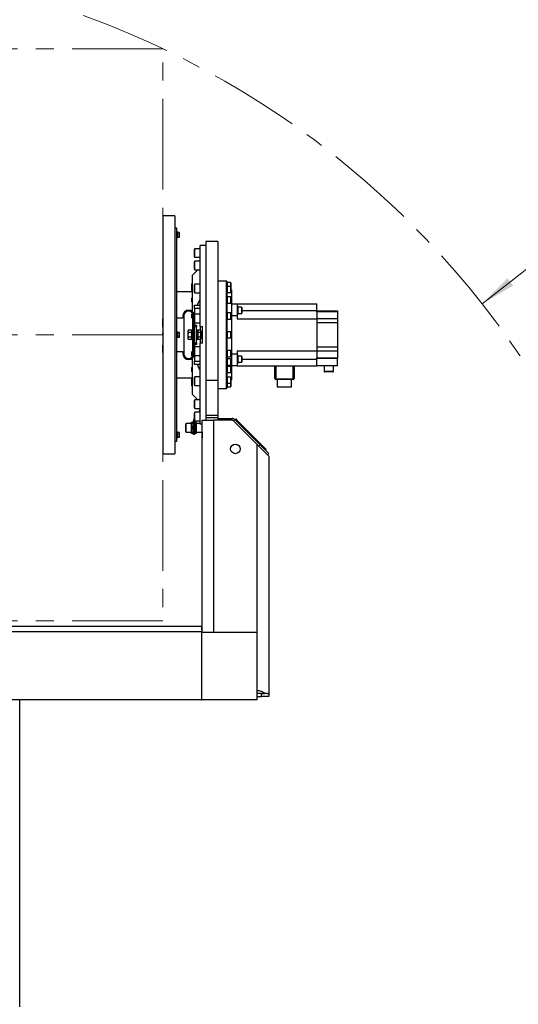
# Model space of a CAD drawing. Header units: millimetres. Extents: x 36 to 588, y 6 to 414.
# Tile 5 of 57: x 237 to 307, y 120 to 258. Entities that reach past the tile are written whole.
import ezdxf

# ---------------------------------------------------------------- set-up
doc = ezdxf.new("R2010")
doc.units = ezdxf.units.MM
doc.linetypes.add('CENTERX2', pattern=[20.32, 12.7, -2.54, 2.54, -2.54])
doc.styles.add('SLDTEXTSTYLE1', font='TXT', dxfattribs={"width": 0.75})
doc.dimstyles.new('SLDDIMSTYLE5', dxfattribs={"dimtxt": 3.5, "dimasz": 5, "dimexe": 0, "dimexo": 0.0625, "dimgap": 0.875, "dimtad": 0, "dimtih": 1, "dimtoh": 1, "dimdec": 0, "dimlfac": 15, "dimrnd": 1e-09, "dimzin": 12, "dimdsep": 46, "dimtxsty": 'SLDTEXTSTYLE1', "dimsah": 1, "dimcen": 0.09, "dimadec": 0, "dimazin": 0, "dimtfac": 1, "dimtdec": 0, "dimtofl": 0, "dimtmove": 0, "dimatfit": 3, "dimfxl": 1, "dimtolj": 1, "dimtzin": 12, "dimarcsym": 0})

# ---------------------------------------------------------------- blocks, each defined once
blk = doc.blocks.new('*D15')
at = {"color": 7, "linetype": 'Continuous', "lineweight": 0}
for p, q in [((301.93, 218.34), (314.66, 228.32)), ((314.66, 228.32), (335.04, 228.32))]:
    blk.add_line(p, q, dxfattribs=at)
blk.add_solid([(301.93, 218.34), (306.27, 220.91), (305.47, 221.93)], dxfattribs=at)
at = {"color": 7, "linetype": 'Continuous', "lineweight": 0, "char_height": 3.5, "attachment_point": 1, "style": 'SLDTEXTSTYLE1'}
for s, insert in [('%%c', (317.83, 232.83)), ('3736', (323.11, 232.83))]:
    blk.add_mtext(s, dxfattribs=dict(at, insert=insert))

msp = doc.modelspace()

# ---------------------------------------------------------------- linework, layer by layer
at = {"color": 7, "linetype": 'CENTERX2', "lineweight": 0}
for p, q in [((257.2743017, 254.0172337), (150.607635, 254.0172337)), ((257.2743017, 214.0172337), (257.2743017, 254.0172337)), ((257.2743017, 214.0172337), (150.6217928, 214.0172337)), ((257.2743017, 214.0172337), (257.2743017, 174.0172337)), ((257.2743017, 174.0172337), (150.607635, 174.0172337))]:
    msp.add_line(p, q, dxfattribs=at)
at = {"color": 7, "linetype": 'Continuous', "lineweight": 30}
for p, q in [((257.2743025, 230.6839043), (257.2743025, 214.0172377)), ((258.9409676, 230.6839043), (258.9409676, 197.350567)), ((259.2076348, 202.1962697), (259.2076348, 228.9172306)), ((259.3143032, 227.6108081), (259.3143032, 228.4108137)), ((259.5476355, 228.3441439), (259.3143032, 228.3441439)), ((259.3143032, 227.6774778), (259.5476355, 227.6774778)), ((259.5476355, 227.6774778), (259.5476355, 228.3441439)), ((259.5809665, 227.7108088), (259.5809665, 228.310813)), ((261.6743015, 224.9397252), (261.6743015, 225.9797309)), ((262.4743031, 226.0597283), (261.7543028, 226.0597283)), ((261.7543028, 224.8597279), (261.7543028, 226.0597283)), ((262.4743031, 215.1920293), (262.4743031, 226.5061671)), ((263.2743007, 226.5061671), (262.4743031, 226.5061671)), ((262.4743031, 226.2838974), (262.4743031, 226.5061671)), ((263.2743007, 227.083903), (263.2743007, 207.6823885)), ((264.9409698, 227.083903), (264.9409698, 207.6823885)), ((261.7543028, 224.8597279), (262.4743031, 224.8597279)), ((261.6743015, 223.1977119), (261.6743015, 224.2377097)), ((262.4743031, 224.317715), (261.7543028, 224.317715)), ((261.7543028, 223.1177146), (261.7543028, 224.317715)), ((261.4076342, 217.2416741), (261.4076342, 222.350571)), ((261.7543028, 223.1177146), (262.4743031, 223.1177146)), ((261.3120999, 221.1505706), (261.2609671, 221.0994298)), ((261.2609671, 221.0994298), (261.2609671, 220.668369)), ((261.2609671, 220.668369), (261.3067832, 220.6225529)), ((261.3120999, 220.6278696), (261.2609671, 220.5767368)), ((261.2609671, 220.5767368), (261.2609671, 220.145676)), ((261.4076342, 221.1505706), (261.3120999, 221.1505706)), ((261.3120999, 221.1505706), (261.3120999, 220.6278696)), ((261.4076342, 220.6278696), (261.3120999, 220.6278696)), ((261.3120999, 220.6278696), (261.3120999, 220.0945431)), ((261.6743015, 219.9788863), (261.6743015, 221.018884)), ((262.4743031, 221.0988894), (261.7543028, 221.0988894)), ((261.7543028, 219.8988889), (261.7543028, 221.0988894)), ((266.1743011, 206.5172329), (266.1743011, 221.5172345)), ((266.207636, 221.4839036), (266.207636, 206.5505678)), ((266.7409665, 221.3172331), (266.2609703, 221.3172331)), ((266.2609703, 221.3172331), (266.2609703, 220.7945401)), ((266.2609703, 221.3172331), (266.2609703, 220.7945401)), ((266.7409665, 220.7945401), (266.2609703, 220.7945401)), ((266.2609703, 220.7945401), (266.2609703, 219.9278727)), ((266.2609703, 220.7945401), (266.2609703, 219.9278727)), ((266.7409665, 221.3172331), (266.7409665, 220.7945401)), ((266.7409665, 220.7945401), (266.7409665, 219.9278727)), ((266.7943007, 221.2638989), (266.7943007, 220.7412059)), ((266.7943007, 220.7412059), (266.7943007, 219.9812069)), ((261.2609671, 220.145676), (261.3120999, 220.0945431)), ((261.3120999, 219.1393668), (261.2609671, 219.0882339)), ((261.2609671, 219.0882339), (261.2609671, 218.6571652)), ((261.3120999, 220.0945431), (261.4076342, 220.0945431)), ((261.4076342, 219.1393668), (261.3120999, 219.1393668)), ((261.3120999, 219.1393668), (261.3120999, 218.6060324)), ((261.7543028, 219.8988889), (262.4743031, 219.8988889)), ((266.2609703, 219.9278727), (266.7409665, 219.9278727)), ((266.7409665, 219.3060373), (266.2609703, 219.3060373)), ((266.2609703, 219.3060373), (266.2609703, 218.4393698)), ((266.2609703, 219.3060373), (266.2609703, 218.4393698)), ((266.7409665, 219.3060373), (266.7409665, 218.4393698)), ((266.7943007, 220.3180367), (266.8743021, 220.3180367)), ((266.7943007, 219.252703), (266.7943007, 218.4927041)), ((266.8743021, 220.3180367), (266.8743021, 207.7164307)), ((261.2609671, 218.6571652), (261.3120999, 218.6060324)), ((261.3120999, 218.6060324), (261.4076342, 218.6060324)), ((261.6743015, 218.1839043), (262.4743031, 218.1839043)), ((261.6743015, 217.7172318), (261.6743015, 218.1839043)), ((261.6743015, 217.7172318), (261.6743015, 216.8132836)), ((262.4743031, 217.7172318), (261.6743015, 217.7172318)), ((266.2609703, 218.4393698), (266.7409665, 218.4393698)), ((266.8743021, 218.3505669), (267.6742997, 218.3505669)), ((267.6742997, 218.3505669), (267.6742997, 216.6839018)), ((267.6742997, 218.3505669), (278.8076367, 218.3505669)), ((267.7809682, 217.4349203), (267.7809682, 217.9682468)), ((268.2609684, 217.8682461), (267.7809682, 217.8682461)), ((268.2609684, 217.8682461), (268.2609684, 217.0015866)), ((268.3143026, 217.8149198), (268.3143026, 217.0549129)), ((278.8076367, 217.4345706), (278.8076367, 218.3505669)), ((260.0743022, 216.3505688), (259.2076348, 216.3505688)), ((260.0743022, 216.6839018), (260.0743022, 216.3505688)), ((260.2076338, 216.6839018), (260.2076338, 211.3505656)), ((261.3120999, 216.9116631), (261.2609671, 216.8605302)), ((261.2609671, 216.8605302), (261.2609671, 216.4294615)), ((261.2609671, 216.4294615), (261.3120999, 216.3783286)), ((261.4076342, 216.9116631), (261.3120999, 216.9116631)), ((261.3120999, 216.9116631), (261.3120999, 216.3783286)), ((261.3120999, 216.3783286), (261.4076342, 216.3783286)), ((261.4076342, 216.3505688), (261.4076342, 217.0303081)), ((261.4076342, 216.3505688), (261.4076342, 214.6839037)), ((261.5076349, 216.6839018), (261.5076349, 214.3505707)), ((261.6409666, 215.3505697), (261.6409666, 216.6839018)), ((261.6743015, 215.7732859), (261.6743015, 216.8132836)), ((262.4743031, 216.8932889), (261.7543028, 216.8932889)), ((261.7543028, 215.6932885), (261.7543028, 216.8932889)), ((266.7409665, 217.0783256), (266.2609703, 217.0783256)), ((266.2609703, 217.0783256), (266.2609703, 216.2116582)), ((266.2609703, 217.0783256), (266.2609703, 216.2116582)), ((266.7409665, 217.0783256), (266.7409665, 216.2116582)), ((266.7943007, 217.0249914), (266.7943007, 216.2649924)), ((267.6742997, 216.6839018), (266.8743021, 216.6839018)), ((267.6742997, 216.6839018), (267.6742997, 216.2679011)), ((267.7809682, 216.9015859), (267.7809682, 217.4349203)), ((267.7809682, 217.0015866), (268.2609684, 217.0015866)), ((268.3143026, 217.4345706), (278.8076367, 217.4345706)), ((278.8076367, 217.2385985), (278.8076367, 217.4345706)), ((278.8076367, 217.3505678), (281.6743023, 217.3505678)), ((278.8076367, 217.2384316), (278.8076367, 217.2385985)), ((281.6743023, 217.2384316), (278.8076367, 217.2384316)), ((278.8076367, 217.2384316), (278.8076367, 216.2849162)), ((278.8076367, 216.2844791), (278.8076367, 216.2849162)), ((278.8076367, 216.2849162), (281.6743023, 216.2849162)), ((281.6743023, 217.3505678), (281.6743023, 217.2384316)), ((281.6743023, 217.2384316), (281.6743023, 216.2849162)), ((281.6743023, 216.2849162), (281.6743023, 215.6839027)), ((257.2809702, 215.9772371), (257.2809702, 216.2372325)), ((257.2809702, 215.1972348), (257.2809702, 215.9772371)), ((257.2809702, 215.1059284), (257.2809702, 215.1755943)), ((261.6409666, 215.1505683), (261.6409666, 215.3505697)), ((261.6409666, 215.3505697), (261.9743036, 215.3505697)), ((261.9743036, 215.1505683), (261.6409666, 215.1505683)), ((261.6409666, 215.1505683), (261.6409666, 212.8838991)), ((261.6743015, 215.7732859), (261.6743015, 215.3672352)), ((261.6743015, 215.3672352), (261.9743036, 215.3672352)), ((261.7543028, 215.6932885), (262.4743031, 215.6932885)), ((261.9743036, 215.3672352), (261.9743036, 215.3505697)), ((261.9743036, 215.3505697), (261.9743036, 215.1505683)), ((261.9743036, 212.8838991), (261.9743036, 215.1505683)), ((262.4743031, 215.1920293), (262.8076361, 215.1920293)), ((262.4743031, 215.1920293), (262.4743031, 214.6715616)), ((262.8076361, 212.8424381), (262.8076361, 215.1920293)), ((266.2609703, 216.2116582), (266.7409665, 216.2116582)), ((267.6742997, 216.2679011), (278.8076367, 216.2679011)), ((278.8076367, 216.2679011), (278.8076367, 211.7665663)), ((281.6743023, 215.6839027), (278.8076367, 215.6839027)), ((281.6743023, 215.6839027), (281.6743023, 212.3505646)), ((257.2743025, 214.0172377), (257.2743025, 197.350567)), ((257.2809702, 214.0965436), (257.2809702, 214.3367186)), ((259.3143032, 213.6172349), (259.3143032, 214.4172325)), ((259.5476355, 214.3505707), (259.3143032, 214.3505707)), ((259.3143032, 213.6838967), (259.5476355, 213.6838967)), ((259.5476355, 213.6838967), (259.5476355, 214.3505707)), ((259.5809665, 213.7172356), (259.5809665, 214.3172318)), ((260.7743031, 214.583903), (260.7743031, 214.5079826)), ((260.7743031, 214.5079826), (260.7743031, 214.0172377)), ((260.7743031, 214.0172377), (260.7743031, 213.5264848)), ((260.7743031, 213.5264848), (260.7743031, 213.4505644)), ((261.2570213, 214.6715616), (260.8249154, 214.6715616)), ((261.2570213, 214.3443956), (260.8249154, 214.3443956)), ((261.2570213, 213.6900717), (260.8249154, 213.6900717)), ((261.3076336, 214.6839037), (261.3076336, 213.3505637)), ((261.4409691, 214.6839037), (261.4409691, 213.3505637)), ((261.6409666, 214.3505707), (261.4409691, 214.3505707)), ((261.4409691, 213.6838967), (261.6409666, 213.6838967)), ((261.5076349, 213.6838967), (261.5076349, 211.3505656)), ((262.1076352, 213.3505637), (262.1076352, 214.6839037)), ((262.1343023, 214.583903), (262.1076352, 214.583903)), ((262.5236875, 214.6715616), (262.1343023, 214.6715616)), ((262.1343023, 214.6715616), (262.1343023, 214.5079826)), ((262.1343023, 214.5079826), (262.1343023, 214.3443956)), ((262.5236875, 214.3443956), (262.1343023, 214.3443956)), ((262.1343023, 214.3443956), (262.1343023, 214.0172377)), ((262.1343023, 214.0172377), (262.1343023, 213.6900717)), ((262.5236875, 213.6900717), (262.1343023, 213.6900717)), ((262.1343023, 213.6900717), (262.1343023, 213.5264848)), ((262.1343023, 213.5264848), (262.1343023, 213.3629058)), ((262.5742998, 214.583903), (262.5236875, 214.6715616)), ((262.5742998, 214.583903), (262.5742998, 214.5079826)), ((262.5742998, 214.5079826), (262.5742998, 214.0172377)), ((262.5742998, 214.0172377), (262.5742998, 213.5264848)), ((262.5742998, 213.5264848), (262.5742998, 213.4505644)), ((266.7409665, 214.4505634), (266.2609703, 214.4505634)), ((266.2609703, 214.4505634), (266.2609703, 213.5839039)), ((266.2609703, 214.4505634), (266.2609703, 213.5839039)), ((266.2609703, 213.5839039), (266.7409665, 213.5839039)), ((266.7409665, 214.4505634), (266.7409665, 213.5839039)), ((266.7943007, 214.3972371), (266.7943007, 213.6372302)), ((257.2809702, 211.52388), (257.2809702, 212.5638777)), ((261.2570213, 213.3629058), (260.8249154, 213.3629058)), ((261.4076342, 213.3505637), (261.4076342, 211.6838986)), ((261.6409666, 212.8838991), (261.9743036, 212.8838991)), ((261.6409666, 212.6838977), (261.6409666, 212.8838991)), ((261.9743036, 212.6838977), (261.6409666, 212.6838977)), ((261.6409666, 211.3505656), (261.6409666, 212.6838977)), ((261.9743036, 212.6672322), (261.6743015, 212.6672322)), ((261.6743015, 212.6672322), (261.6743015, 212.2611815)), ((261.6743015, 211.2211838), (261.6743015, 212.2611815)), ((262.4743031, 212.3411789), (261.7543028, 212.3411789)), ((261.7543028, 211.1411784), (261.7543028, 212.3411789)), ((261.9743036, 212.8838991), (261.9743036, 212.6838977)), ((261.9743036, 212.6838977), (261.9743036, 212.6672322)), ((262.1076352, 213.4505644), (262.1343023, 213.4505644)), ((262.5236875, 213.3629058), (262.1343023, 213.3629058)), ((262.4743031, 213.3629058), (262.4743031, 212.8424381)), ((262.4743031, 201.5283003), (262.4743031, 212.8424381)), ((262.8076361, 212.8424381), (262.4743031, 212.8424381)), ((262.5236875, 213.3629058), (262.5742998, 213.4505644)), ((278.8076367, 212.3505646), (281.6743023, 212.3505646)), ((281.6743023, 212.3505646), (281.6743023, 211.7495511)), ((259.2076348, 211.6838986), (260.0743022, 211.6838986)), ((260.0743022, 211.6838986), (260.0743022, 211.3505656)), ((261.3120999, 211.6561387), (261.2609671, 211.6050059)), ((261.2609671, 211.6050059), (261.2609671, 211.1739372)), ((261.2609671, 211.1739372), (261.3120999, 211.1228043)), ((261.4076342, 211.6561387), (261.3120999, 211.6561387)), ((261.3120999, 211.6561387), (261.3120999, 211.1228043)), ((261.3120999, 211.1228043), (261.4076342, 211.1228043)), ((261.4076342, 211.0041593), (261.4076342, 211.6838986)), ((261.4076342, 205.6839004), (261.4076342, 210.7927933)), ((261.6743015, 211.2211838), (261.6743015, 210.3172356)), ((261.7543028, 211.1411784), (262.4743031, 211.1411784)), ((266.7409665, 211.8228092), (266.2609703, 211.8228092)), ((266.2609703, 211.8228092), (266.2609703, 210.9561418)), ((266.2609703, 211.8228092), (266.2609703, 211.78982)), ((266.2609703, 211.78982), (266.2609703, 210.9561418)), ((266.2609703, 210.9561418), (266.7409665, 210.9561418)), ((266.7409665, 211.8228092), (266.7409665, 210.9561418)), ((266.7943007, 211.769475), (266.7943007, 211.009476)), ((266.8743021, 211.3505656), (267.6742997, 211.3505656)), ((267.6742997, 211.7665663), (278.8076367, 211.7665663)), ((267.6742997, 211.7665663), (267.6742997, 211.3505656)), ((267.6742997, 211.3505656), (267.6742997, 209.6839005)), ((267.7809682, 210.0662206), (267.7809682, 211.1328815)), ((268.2609684, 211.0328808), (267.7809682, 211.0328808)), ((268.2609684, 211.0328808), (268.2609684, 210.1662213)), ((268.3143026, 210.9795545), (268.3143026, 210.2195476)), ((278.8076367, 211.7495511), (278.8076367, 211.7499882)), ((281.6743023, 211.7495511), (278.8076367, 211.7495511)), ((278.8076367, 211.7495511), (278.8076367, 210.7960358)), ((278.8076367, 210.7960358), (281.6743023, 210.7960358)), ((278.8076367, 210.7958689), (278.8076367, 210.7960358)), ((278.8076367, 210.5998967), (278.8076367, 210.7958689)), ((281.6743023, 211.7495511), (281.6743023, 210.7960358)), ((281.6743023, 210.7960358), (281.6743023, 210.6838996)), ((261.3120999, 209.428435), (261.2609671, 209.3773022)), ((261.4076342, 209.428435), (261.3120999, 209.428435)), ((261.3120999, 209.428435), (261.3120999, 208.8951006)), ((261.6743015, 210.3172356), (262.4743031, 210.3172356)), ((261.6743015, 209.850571), (261.6743015, 210.3172356)), ((262.4743031, 209.850571), (261.6743015, 209.850571)), ((266.7409665, 210.6356516), (266.2609703, 210.6356516)), ((266.2609703, 210.6356516), (266.2609703, 209.7689842)), ((266.2609703, 210.6356516), (266.2609703, 210.2023179)), ((266.2609703, 210.2023179), (266.2609703, 209.7689842)), ((266.2609703, 209.7689842), (266.7409665, 209.7689842)), ((266.7409665, 209.5950975), (266.2609703, 209.5950975)), ((266.2609703, 209.5950975), (266.2609703, 208.7284301)), ((266.2609703, 209.5950975), (266.2609703, 209.4681794)), ((266.2609703, 209.4681794), (266.2609703, 208.7284301)), ((266.7409665, 210.6356516), (266.7409665, 209.7689842)), ((266.7409665, 209.5950975), (266.7409665, 208.7284301)), ((266.7943007, 210.5823174), (266.7943007, 209.8223184)), ((266.7943007, 209.5417633), (266.7943007, 208.7817643)), ((267.6742997, 209.6839005), (266.8743021, 209.6839005)), ((267.6742997, 209.6839005), (278.8076367, 209.6839005)), ((267.7809682, 210.1662213), (268.2609684, 210.1662213)), ((268.3143026, 210.5998967), (278.8076367, 210.5998967)), ((272.9409661, 207.8838998), (272.9409661, 209.6839005)), ((273.0742977, 209.6839005), (273.0742977, 207.8792467)), ((275.4742986, 207.8792467), (275.4742986, 209.6839005)), ((275.6076382, 209.6839005), (275.6076382, 207.8838998)), ((281.6743023, 210.6838996), (278.8076367, 210.6838996)), ((278.8076367, 209.6839005), (278.8076367, 210.5998967)), ((281.6743023, 209.6839005), (278.8076367, 209.6839005)), ((281.6743023, 209.6839005), (281.6743023, 210.6838996)), ((261.2609671, 209.3773022), (261.2609671, 208.9462334)), ((261.2609671, 208.9462334), (261.3120999, 208.8951006)), ((261.3120999, 208.8951006), (261.4076342, 208.8951006)), ((261.6743015, 208.0159996), (261.6743015, 208.0555811)), ((261.6743015, 207.0155794), (261.6743015, 208.0159996)), ((262.4743031, 208.1355824), (261.7543028, 208.1355824)), ((261.7543028, 208.0899094), (261.7543028, 208.1355824)), ((261.7543028, 206.935582), (261.7543028, 208.0899094)), ((266.2609703, 208.7284301), (266.7409665, 208.7284301)), ((266.7409665, 208.1065947), (266.2609703, 208.1065947)), ((266.2609703, 208.1065947), (266.2609703, 207.2399273)), ((266.2609703, 208.1065947), (266.2609703, 207.8390891)), ((266.7409665, 208.1065947), (266.7409665, 207.2399273)), ((266.7943007, 208.0532605), (266.7943007, 207.2932615)), ((279.8076358, 208.9505647), (281.1409678, 208.9505647)), ((281.0076362, 208.8172331), (279.9409674, 208.8172331)), ((261.3120999, 207.9399282), (261.2609671, 207.8887954)), ((261.2609671, 207.8887954), (261.2609671, 207.4577266)), ((261.2609671, 207.4577266), (261.3120999, 207.4065938)), ((261.3067832, 207.4119145), (261.2609671, 207.3660984)), ((261.2609671, 207.3660984), (261.2609671, 206.9350336)), ((261.2609671, 206.9350336), (261.3120999, 206.8839008)), ((261.4076342, 207.9399282), (261.3120999, 207.9399282)), ((261.3120999, 207.9399282), (261.3120999, 207.4065938)), ((261.3120999, 207.4065938), (261.4076342, 207.4065938)), ((261.3120999, 207.4065938), (261.3120999, 206.8839008)), ((261.3120999, 206.8839008), (261.4076342, 206.8839008)), ((261.7543028, 206.935582), (262.4743031, 206.935582)), ((263.2743007, 207.6823885), (264.9409698, 207.6823885)), ((263.2743007, 207.6823885), (263.2743007, 202.750569)), ((264.9409698, 207.6823885), (264.9409698, 202.750569)), ((266.2609703, 207.8390891), (266.2609703, 207.2399273)), ((266.2609703, 207.2399273), (266.7409665, 207.2399273)), ((266.2609703, 207.2399273), (266.2609703, 206.7172343)), ((266.2609703, 207.2399273), (266.2609703, 206.7172343)), ((266.2609703, 206.7172343), (266.7409665, 206.7172343)), ((266.7409665, 207.2399273), (266.7409665, 206.7172343)), ((266.8743021, 207.7164307), (266.7943007, 207.7164307)), ((266.7943007, 207.2932615), (266.7943007, 206.7705685)), ((273.0742977, 207.8792467), (275.4742986, 207.8792467)), ((273.0742977, 207.7505682), (273.0742977, 207.8792467)), ((275.4742986, 207.7505682), (273.0742977, 207.7505682)), ((275.2743052, 206.6838994), (273.2742991, 206.6838994)), ((275.4742986, 207.7505682), (275.4742986, 207.8792467)), ((261.6743015, 204.6844497), (261.6743015, 204.8367554)), ((261.6743015, 203.7967537), (261.6743015, 204.6844497)), ((262.4743031, 204.9167568), (261.7543028, 204.9167568)), ((261.7543028, 204.7410185), (261.7543028, 204.9167568)), ((261.7543028, 203.7167563), (261.7543028, 204.7410185)), ((261.6743015, 202.7737354), (261.6743015, 203.0947382)), ((261.6743015, 202.0547404), (261.6743015, 202.7737354)), ((261.7543028, 203.7167563), (262.4743031, 203.7167563)), ((262.4743031, 203.1747395), (261.7543028, 203.1747395)), ((261.7543028, 202.8043483), (261.7543028, 203.1747395)), ((261.7543028, 201.9747391), (261.7543028, 202.8043483)), ((262.3409675, 203.4172351), (262.3409675, 203.1747395)), ((262.4743031, 203.4172351), (262.3409675, 203.4172351)), ((263.2743007, 202.750569), (264.9409698, 202.750569)), ((263.2743007, 202.750569), (263.2743007, 202.4505669)), ((264.9409698, 202.750569), (264.9409698, 202.4505669)), ((259.2076348, 199.1172328), (259.2076348, 202.1962697)), ((260.474301, 200.4838998), (260.474301, 201.5505686)), ((260.5409668, 200.4172339), (260.5409668, 201.6172344)), ((261.2743026, 201.8172318), (261.3457567, 201.8172318)), ((261.2743026, 201.417233), (261.2743026, 201.8172318)), ((261.2743026, 200.6172353), (261.2743026, 201.417233)), ((261.4695158, 201.8172318), (261.3457567, 201.8172318)), ((261.4695158, 201.8172318), (261.5409698, 201.8172318)), ((261.5409698, 202.083899), (261.5409698, 200.750567)), ((261.6743015, 202.0547404), (261.6743015, 200.750567)), ((261.6743015, 201.8172318), (261.7457555, 201.8172318)), ((261.8695146, 201.8172318), (261.7457555, 201.8172318)), ((261.7543028, 201.9747391), (262.4743031, 201.9747391)), ((261.8695146, 201.8172318), (261.9409687, 201.8172318)), ((261.9409687, 201.8172318), (261.9409687, 201.417233)), ((262.4743031, 201.6172344), (261.9409687, 201.6172344)), ((261.9409687, 201.417233), (261.9409687, 200.6172353)), ((262.7409703, 201.5283003), (262.4743031, 201.5283003)), ((262.7409703, 172.445094), (262.7409703, 202.0505681)), ((262.7409703, 202.0505681), (264.3409696, 202.0505681)), ((263.2743007, 202.4505669), (264.9409698, 202.4505669)), ((263.2743007, 202.4505669), (263.2743007, 202.0505681)), ((263.2743007, 202.0505681), (263.2826692, 202.0505681)), ((266.9638441, 202.0505681), (264.3409696, 202.0505681)), ((264.3409696, 202.0505681), (264.3409696, 172.4361116)), ((264.9409698, 202.4505669), (264.9409698, 202.1838997)), ((264.9409698, 202.3172353), (266.9638441, 202.3172353)), ((264.9409698, 202.1838997), (264.9409698, 202.0505681)), ((266.9638441, 202.0505681), (266.9638441, 202.3172353)), ((267.1524054, 201.9724622), (267.3409667, 202.1610235)), ((270.4743034, 198.6505682), (267.1524054, 201.9724622)), ((267.3409667, 202.1610235), (270.8926803, 198.6093138)), ((267.3571434, 202.1448468), (267.451426, 202.2391294)), ((267.451426, 202.2391294), (267.5692763, 202.1212791)), ((267.5692763, 202.1212791), (267.4749937, 202.0269965)), ((267.5692763, 202.1212791), (271.5762184, 198.1143409)), ((259.3143032, 200.1927032), (259.3143032, 200.4236593)), ((259.5476355, 200.3569895), (259.3143032, 200.3569895)), ((259.3143032, 199.6236577), (259.3143032, 200.1927032)), ((259.5476355, 199.7215563), (259.5476355, 200.3569895)), ((259.5809665, 199.751764), (259.5809665, 200.3236586)), ((259.5809665, 199.7236584), (259.5809665, 199.751764)), ((261.2743026, 200.2172325), (261.2743026, 200.6172353)), ((261.3457567, 200.2172325), (261.2743026, 200.2172325)), ((261.4695158, 201.0172342), (261.3457567, 201.0172342)), ((261.4695158, 200.2172325), (261.3457567, 200.2172325)), ((261.5409698, 200.2172325), (261.4695158, 200.2172325)), ((261.5409698, 200.750567), (261.6743015, 200.750567)), ((261.5409698, 200.0839009), (261.5409698, 200.750567)), ((261.6743015, 200.0839009), (261.5409698, 200.0839009)), ((261.6743015, 200.750567), (261.6743015, 200.0839009)), ((261.7457555, 200.2172325), (261.6743015, 200.2172325)), ((261.8695146, 201.0172342), (261.7457555, 201.0172342)), ((261.8695146, 200.2172325), (261.7457555, 200.2172325)), ((261.9409687, 200.2172325), (261.8695146, 200.2172325)), ((261.9409687, 200.6172353), (261.9409687, 200.2172325)), ((261.9409687, 200.4172339), (262.7409703, 200.4172339)), ((262.7409703, 200.4172339), (262.7409703, 199.7379516)), ((259.3143032, 199.6903235), (259.5476355, 199.6903235)), ((259.5476355, 199.6903235), (259.5476355, 199.7215563)), ((262.7409703, 199.7379516), (262.7409703, 199.5505665)), ((270.4743034, 164.2172331), (270.4743034, 198.6505682)), ((270.7041151, 198.4207525), (270.8926803, 198.6093138)), ((271.4819318, 198.0200583), (271.5762184, 198.1143409)), ((271.5762184, 198.1143409), (271.6940687, 197.9964867)), ((271.6940687, 197.9964867), (271.5997821, 197.902208)), ((272.0711913, 197.4308028), (271.882626, 197.2422415)), ((272.0742987, 197.0505689), (272.0742987, 163.8172343)), ((262.6743005, 173.2172345), (203.9409683, 173.2172345)), ((262.6951899, 172.4839006), (203.9632516, 172.4839006)), ((262.6635041, 172.4561129), (262.6635041, 172.4361136)), ((262.6951899, 172.4561129), (262.6635041, 172.4561129)), ((262.6686182, 172.4561129), (262.6635041, 172.4561129)), ((262.6635041, 172.4361136), (262.6834598, 172.4361136)), ((262.6951899, 172.4561129), (262.6686182, 172.4561129)), ((262.6834598, 172.4361136), (262.6834478, 162.9694456)), ((262.706944, 172.4361136), (262.6834598, 172.4361136)), ((262.7059943, 172.4361136), (262.6861141, 172.4561129)), ((262.6951423, 172.4911982), (262.7498951, 172.4361136)), ((262.6951899, 172.4839006), (262.6951899, 172.4561129)), ((262.706936, 162.9694456), (262.706944, 172.4361136)), ((262.706944, 172.4361136), (270.4284595, 172.4361056)), ((270.4284595, 172.4361056), (270.4284515, 162.9694397)), ((270.4300728, 172.4361056), (270.4284595, 172.4361056)), ((270.4300728, 172.4361056), (270.4300648, 162.9694397)), ((270.4300648, 164.2172331), (270.4743034, 164.2172331)), ((262.6568801, 162.9694456), (203.9683818, 162.9695013)), ((262.6834478, 162.9694456), (203.9949518, 162.9695013)), ((237.2743017, 119.9983313), (237.2743017, 162.9694695)), ((262.6834478, 162.9694456), (262.6568801, 162.9694456)), ((262.6834478, 162.9694456), (262.706936, 162.9694456)), ((270.4284515, 162.9694397), (262.706936, 162.9694456)), ((262.706936, 162.9694456), (262.7085533, 162.9694456)), ((270.4300648, 162.9694397), (262.7085533, 162.9694456)), ((270.4300648, 162.9694397), (270.4284515, 162.9694397)), ((271.0742996, 163.8172343), (270.4300648, 163.8172343)), ((270.4300648, 163.4172335), (271.0742996, 163.4172335)), ((271.0742996, 163.4172335), (271.0742996, 163.8172343)), ((271.0742996, 163.8172343), (271.4743024, 163.8172343)), ((272.0742987, 163.4172335), (271.0742996, 163.4172335)), ((271.5326037, 163.8172343), (271.4743024, 163.8172343)), ((271.8388762, 163.8172343), (271.5326037, 163.8172343)), ((271.8388762, 163.8172343), (272.0742987, 163.8172343)), ((272.0742987, 163.8172343), (272.0742987, 163.4172335))]:
    msp.add_line(p, q, dxfattribs=at)
at = {"color": 7, "linetype": 'Continuous', "lineweight": 30, "flags": 128}
for points in [[(262.5236875, 214.3443956), (262.5604119, 214.424544), (262.5742998, 214.5079826)], [(262.5742998, 214.0172377), (262.5711328, 214.0963052), (262.5236875, 214.3443956)], [(262.5236875, 213.6900717), (262.5422762, 213.760445), (262.5742998, 214.0172377)], [(262.5236875, 213.3629058), (262.5604119, 213.4430463), (262.5742998, 213.5264848)], [(261.3457567, 201.8172318), (261.2939126, 201.6212637), (261.2743026, 201.417233)], [(261.4695158, 201.0172342), (261.5213559, 201.2132063), (261.5409698, 201.417233)], [(261.7457555, 201.8172318), (261.6939154, 201.6212637), (261.6743015, 201.417233)], [(261.8695146, 201.0172342), (261.9213548, 201.2132063), (261.9409687, 201.417233)], [(261.3457567, 201.0172342), (261.2939126, 200.821262), (261.2743026, 200.6172353)], [(261.4695158, 200.2172325), (261.5213559, 200.4132047), (261.5409698, 200.6172353)], [(261.7457555, 201.0172342), (261.6939154, 200.821262), (261.6743015, 200.6172353)], [(261.8695146, 200.2172325), (261.9213548, 200.4132047), (261.9409687, 200.6172353)], [(270.4743034, 198.6505682), (270.6415461, 198.4833215), (270.8069609, 198.3179067), (270.9687279, 198.1561397), (271.1250828, 197.9997888), (271.274301, 197.8505665), (271.4147614, 197.7101102), (271.5449141, 197.5799575), (271.6633366, 197.461535), (271.7687255, 197.3561381), (271.8599445, 197.2649271), (271.9359762, 197.1888954), (271.9959941, 197.1288775), (272.0393386, 197.085529), (272.0655328, 197.0593308), (272.0742987, 197.0505689)], [(270.8926803, 198.6093138), (271.0347301, 198.46726), (271.1747136, 198.3272765), (271.3105804, 198.1914097), (271.4403596, 198.0616306), (271.5621517, 197.9398424), (271.6741767, 197.8278174), (271.7748052, 197.7271849), (271.862575, 197.6394191), (271.9361987, 197.5657954), (271.9946033, 197.5073868), (272.0369464, 197.4650477), (272.0626003, 197.4393938), (272.0711913, 197.4308028)]]:
    msp.add_lwpolyline(points, dxfattribs=at)
at = {"color": 7, "linetype": 'CENTERX2', "lineweight": 0}
msp.add_circle((203.9480472, 141.4839004), 124.5288743, dxfattribs=at)
at = {"color": 7, "linetype": 'Continuous', "lineweight": 30}
msp.add_circle((267.407635, 198.0505671), 0.6666667, dxfattribs=at)
for centre, radius, start, end in [((259.547635, 228.3108098), 0.0333333, 360, 90), ((259.547635, 227.7108098), 0.0333333, 270, 0), ((261.7543017, 225.9797287), 0.08, 90, 180), ((261.7543017, 224.9397287), 0.08, 180, 270), ((261.7543017, 224.2377125), 0.08, 90, 180), ((261.7543017, 223.1977125), 0.08, 180, 270), ((261.7543017, 221.0188864), 0.08, 90, 180), ((266.7409683, 221.2639004), 0.0533333, 0, 90), ((266.7409683, 220.7412065), 0.0533333, 0, 90), ((261.7543017, 219.9788864), 0.08, 180, 270), ((266.7409683, 219.9812065), 0.0533333, 270, 0), ((266.7409683, 219.2527003), 0.0533333, 0, 90), ((266.7409683, 218.4927003), 0.0533333, 270, 0), ((268.2609683, 217.8149165), 0.0533333, 0, 90), ((260.857635, 216.6839004), 0.7833333, 0, 180), ((260.857635, 216.6839004), 0.65, 0, 180), ((261.7543017, 216.8132875), 0.08, 90, 180), ((266.7409683, 217.0249933), 0.0533333, 0, 90), ((268.2609683, 217.0549165), 0.0533333, 270, 0), ((261.7543017, 215.7732875), 0.08, 180, 270), ((266.7409683, 216.2649933), 0.0533333, 270, 0), ((259.547635, 214.3172337), 0.0333333, 0, 90), ((259.547635, 213.7172337), 0.0333333, 270, 0), ((262.2629096, 214.501256), 0.3114628, 1.237496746, 33.147246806), ((262.2628639, 213.5197524), 0.3115087, 1.238394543, 33.144777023), ((266.7409683, 214.3972337), 0.0533333, 0, 90), ((266.7409683, 213.6372337), 0.0533333, 270, 0), ((261.7543017, 212.26118), 0.08, 90, 180), ((260.857635, 211.3505671), 0.7833333, 180, 0), ((260.857635, 211.3505671), 0.65, 180, 0), ((261.7543017, 211.22118), 0.08, 180, 270), ((266.7409683, 211.7694742), 0.0533333, 0, 90), ((266.7409683, 211.0094742), 0.0533333, 270, 0), ((268.2609683, 210.9795509), 0.0533333, 0, 90), ((266.7409683, 210.5823181), 0.0533333, 0, 90), ((266.7409683, 209.8223181), 0.0533333, 270, 360), ((266.7409683, 209.5417672), 0.0533333, 0, 90), ((268.2609683, 210.2195509), 0.0533333, 270, 0), ((261.7543017, 208.055581), 0.08, 90, 180), ((266.7409683, 208.7817672), 0.0533333, 270, 360), ((266.7409683, 208.0532609), 0.0533333, 0, 90), ((279.9409683, 208.9505671), 0.1333333, 180, 270), ((281.007635, 208.9505671), 0.1333333, 270, 0), ((261.7543017, 207.015581), 0.08, 180, 270), ((266.7409683, 207.2932609), 0.0533333, 270, 360), ((266.7409683, 206.7705671), 0.0533333, 270, 360), ((273.0410018, 208.8377589), 0.9590903, 264.013006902, 271.989488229), ((273.0743017, 207.8839004), 0.1333333, 180, 270), ((275.5075992, 208.8377971), 0.9591286, 268.010314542, 275.986952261), ((275.4743017, 207.8839004), 0.1333333, 270, 0), ((261.7543017, 204.8367549), 0.08, 90, 180), ((261.7543017, 203.7967549), 0.08, 180, 270), ((261.7543017, 203.0947388), 0.08, 90, 180), ((262.4868651, 201.4274583), 1.2126056, 180.483154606, 199.773319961), ((260.3282599, 201.4069813), 1.2127533, 0.484340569, 19.772133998), ((261.807635, 202.0839004), 0.2666667, 120, 180), ((262.8868639, 201.4274583), 1.2126056, 180.483154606, 199.773319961), ((261.7543017, 202.0547388), 0.08, 180, 270), ((260.7284062, 201.4070076), 1.2126056, 0.483154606, 19.773319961), ((266.9638447, 201.7839004), 0.5333333, 45, 90), ((266.9638447, 201.7839004), 0.2666667, 45, 90), ((259.547635, 200.3236576), 0.0333333, 0, 90), ((262.4868911, 200.6274613), 1.2126316, 180.483171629, 199.773105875), ((260.3282599, 200.6069837), 1.2127533, 0.484340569, 19.772133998), ((262.88689, 200.6274613), 1.2126316, 180.483171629, 199.773105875), ((260.7284062, 200.60701), 1.2126056, 0.483154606, 19.773319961), ((259.547635, 199.7236576), 0.0333333, 270, 0), ((270.4743017, 162.6172337), 1.6, 48.590377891, 90)]:
    msp.add_arc(centre, radius, start, end, dxfattribs=at)
for points in [[(258.9409676, 230.6839043), (257.2743025, 230.6839043)], [(259.2076348, 228.9172306), (258.9409676, 228.9172306)], [(259.3143032, 228.4108137), (259.2076348, 228.4108137)], [(259.2076348, 227.6108081), (259.3143032, 227.6108081)], [(264.9409698, 227.083903), (263.2743007, 227.083903)], [(262.1747818, 223.1177146), (261.4076342, 222.350571)], [(266.1743011, 221.5172345), (264.9409698, 221.5172345)], [(266.207636, 221.4839036), (266.1743011, 221.5172345)], [(266.2609703, 221.3172331), (266.207636, 221.3172331)], [(266.2609703, 220.7945401), (266.207636, 220.7945401)], [(261.4076342, 220.0172319), (259.2076348, 220.0172319)], [(266.207636, 219.9278727), (266.2609703, 219.9278727)], [(266.2609703, 219.3060373), (266.207636, 219.3060373)], [(262.099215, 218.1839043), (262.4743031, 218.9528201)], [(266.207636, 218.4393698), (266.2609703, 218.4393698)], [(267.7809682, 217.9682468), (267.6742997, 217.9682468)], [(261.4076342, 216.3505688), (261.5159955, 216.6893298)], [(266.2609703, 217.0783256), (266.207636, 217.0783256)], [(267.6742997, 216.9015859), (267.7809682, 216.9015859)], [(266.207636, 216.2116582), (266.2609703, 216.2116582)], [(259.3143032, 214.4172325), (259.2076348, 214.4172325)], [(259.2076348, 213.6172349), (259.3143032, 213.6172349)], [(260.8249154, 214.6715616), (260.7743031, 214.583903)], [(261.3076336, 214.583903), (261.2570213, 214.6715616)], [(261.4409691, 214.6839037), (261.3076336, 214.6839037)], [(262.1076352, 214.6839037), (261.9743036, 214.6839037)], [(266.2609703, 214.4505634), (266.207636, 214.4505634)], [(266.207636, 213.5839039), (266.2609703, 213.5839039)], [(260.7743031, 213.4505644), (260.8249154, 213.3629058)], [(261.2570213, 213.3629058), (261.3076336, 213.4505644)], [(261.3076336, 213.3505637), (261.4409691, 213.3505637)], [(261.9743036, 213.3505637), (262.1076352, 213.3505637)], [(261.6743015, 210.8679508), (261.5938868, 211.1003453)], [(266.2609703, 211.8228092), (266.207636, 211.8228092)], [(266.207636, 210.9561418), (266.2609703, 210.9561418)], [(267.7809682, 211.1328815), (267.6742997, 211.1328815)], [(266.2609703, 210.6356516), (266.207636, 210.6356516)], [(266.207636, 209.7689842), (266.2609703, 209.7689842)], [(266.2609703, 209.5950975), (266.207636, 209.5950975)], [(267.6742997, 210.0662206), (267.7809682, 210.0662206)], [(279.8076358, 209.6839005), (279.8076358, 208.9505647)], [(281.1409678, 208.9505647), (281.1409678, 209.6839005)], [(259.2076348, 208.0172354), (261.4076342, 208.0172354)], [(266.207636, 208.7284301), (266.2609703, 208.7284301)], [(266.2609703, 208.1065947), (266.207636, 208.1065947)], [(266.207636, 207.2399273), (266.2609703, 207.2399273)], [(266.207636, 206.7172343), (266.2609703, 206.7172343)], [(273.2742991, 207.7505682), (273.2742991, 206.6838994)], [(275.2743052, 206.6838994), (275.2743052, 207.7505682)], [(261.4076342, 205.6839004), (262.1747818, 204.9167568)], [(264.9409698, 206.5172329), (266.1743011, 206.5172329)], [(266.1743011, 206.5172329), (266.207636, 206.5505678)], [(260.5409668, 201.6172344), (260.474301, 201.5505686)], [(261.2743026, 201.6172344), (260.5409668, 201.6172344)], [(259.3143032, 200.4236593), (259.2076348, 200.4236593)], [(260.474301, 200.4838998), (260.5409668, 200.4172339)], [(260.5409668, 200.4172339), (261.2743026, 200.4172339)], [(258.9409676, 199.1172328), (259.2076348, 199.1172328)], [(259.2076348, 199.6236577), (259.3143032, 199.6236577)], [(257.2743025, 197.350567), (258.9409676, 197.350567)]]:
    msp.add_open_spline(points, degree=1, dxfattribs=at)
for points, knots in [([(261.5962353, 216.9401859), (261.6110572, 216.99083), (261.6333512, 217.0670047), (261.6640219, 217.1401497), (261.6743015, 217.1646649)], [0, 0, 0, 0, 0.6648412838, 1, 1, 1, 1]), ([(260.8249154, 214.6715616), (260.8107695, 214.6449961), (260.7822177, 214.5913768), (260.7769573, 214.5359489), (260.7743031, 214.5079826)], [0, 0, 0, 0, 0.4954468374, 1, 1, 1, 1]), ([(260.7743031, 214.5079826), (260.774363, 214.5041044), (260.7748168, 214.4747334), (260.7858745, 214.4193799), (260.8118226, 214.3695424), (260.8249154, 214.3443956)], [0, 0, 0, 0, 0.0700867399, 0.5307895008, 1, 1, 1, 1]), ([(260.8249154, 214.3443956), (260.8107695, 214.2912648), (260.7822178, 214.1840269), (260.7769573, 214.0731704), (260.7743031, 214.0172377)], [0, 0, 0, 0, 0.495448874, 1, 1, 1, 1]), ([(260.7743031, 214.0172377), (260.774363, 214.0094814), (260.7748166, 213.9507528), (260.7858745, 213.8400259), (260.8118226, 213.7403604), (260.8249154, 213.6900717)], [0, 0, 0, 0, 0.070102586, 0.53079841, 1, 1, 1, 1]), ([(260.8249154, 213.6900717), (260.8180748, 213.6778302), (260.7882972, 213.6245417), (260.7803922, 213.569151), (260.7743031, 213.5264848)], [0, 0, 0, 0, 0.2297229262, 1, 1, 1, 1]), ([(260.7743031, 213.5264848), (260.7749356, 213.5128343), (260.7775004, 213.4574749), (260.8045418, 213.4035408), (260.8249154, 213.3629058)], [0, 0, 0, 0, 0.2465803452, 1, 1, 1, 1]), ([(261.3076336, 214.5079826), (261.3075736, 214.5118608), (261.3071199, 214.5412305), (261.2960618, 214.5965888), (261.270114, 214.6464185), (261.2570213, 214.6715616)], [0, 0, 0, 0, 0.07008900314, 0.53078600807, 1, 1, 1, 1]), ([(261.2570213, 214.3443956), (261.2711672, 214.370964), (261.299718, 214.4245873), (261.3049791, 214.4800165), (261.3076336, 214.5079826)], [0, 0, 0, 0, 0.4954629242, 1, 1, 1, 1]), ([(261.3076336, 214.0172377), (261.3075736, 214.0249913), (261.3071197, 214.0837172), (261.2960622, 214.1944415), (261.270114, 214.294107), (261.2570213, 214.3443956)], [0, 0, 0, 0, 0.0700803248, 0.5307871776, 1, 1, 1, 1]), ([(261.2570213, 213.6900717), (261.2711672, 213.7432026), (261.2997196, 213.850443), (261.3049796, 213.9613022), (261.3076336, 214.0172377)], [0, 0, 0, 0, 0.4954370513, 1, 1, 1, 1]), ([(261.3076336, 213.5264848), (261.3015445, 213.569151), (261.2936395, 213.6245417), (261.2638619, 213.6778302), (261.2570213, 213.6900717)], [0, 0, 0, 0, 0.7702770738, 1, 1, 1, 1]), ([(261.2570213, 213.3629058), (261.2773948, 213.4035408), (261.3044363, 213.4574749), (261.3070011, 213.5128343), (261.3076336, 213.5264848)], [0, 0, 0, 0, 0.7534196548, 1, 1, 1, 1]), ([(261.5075912, 211.3497311), (261.5065031, 211.3528697), (261.4684173, 211.4627253), (261.4375853, 211.5749146), (261.4076342, 211.6838986)], [0, 0, 0, 0, 0.0285697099, 1, 1, 1, 1]), ([(262.4743031, 209.0816472), (262.3793191, 209.2641259), (262.2474747, 209.5174189), (262.1303724, 209.7777804), (262.0976335, 209.850571)], [0, 0, 0, 0, 0.7204249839, 1, 1, 1, 1]), ([(262.6743005, 173.2172345), (262.6751713, 173.2145251), (262.676913, 173.2091064), (262.679133, 173.1652039), (262.6807297, 173.0985538), (262.680857, 173.0344814), (262.6809206, 173.0024451)], [0, 0, 0, 0, 0.2500011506, 0.4999994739, 0.7499990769, 1, 1, 1, 1]), ([(262.6809206, 173.0024451), (262.6830493, 172.9665765), (262.6873066, 172.8948391), (262.6917354, 172.7661055), (262.6946469, 172.6279485), (262.6950089, 172.5319163), (262.6951899, 172.4839006)], [0, 0, 0, 0, 0.2499986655, 0.4999994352, 0.7500020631, 1, 1, 1, 1])]:
    msp.add_open_spline(points, degree=3, knots=knots, dxfattribs=at)

# ---------------------------------------------------------------- dimensions: what is measured, and where the dimension line sits
at = {"color": 7, "linetype": 'Continuous', "lineweight": 0}
dim = msp.add_diameter_dim_2p(p1=(105.9627255, 64.6313322), p2=(301.933369, 218.3364686), dimstyle='SLDDIMSTYLE5', dxfattribs=at)
dim.commit()
dim.dimension.update_dxf_attribs({"geometry": '*D15', "text_midpoint": (325.6416753, 231.0933284), "dimtype": 163})

doc.saveas('drawing.dxf')
